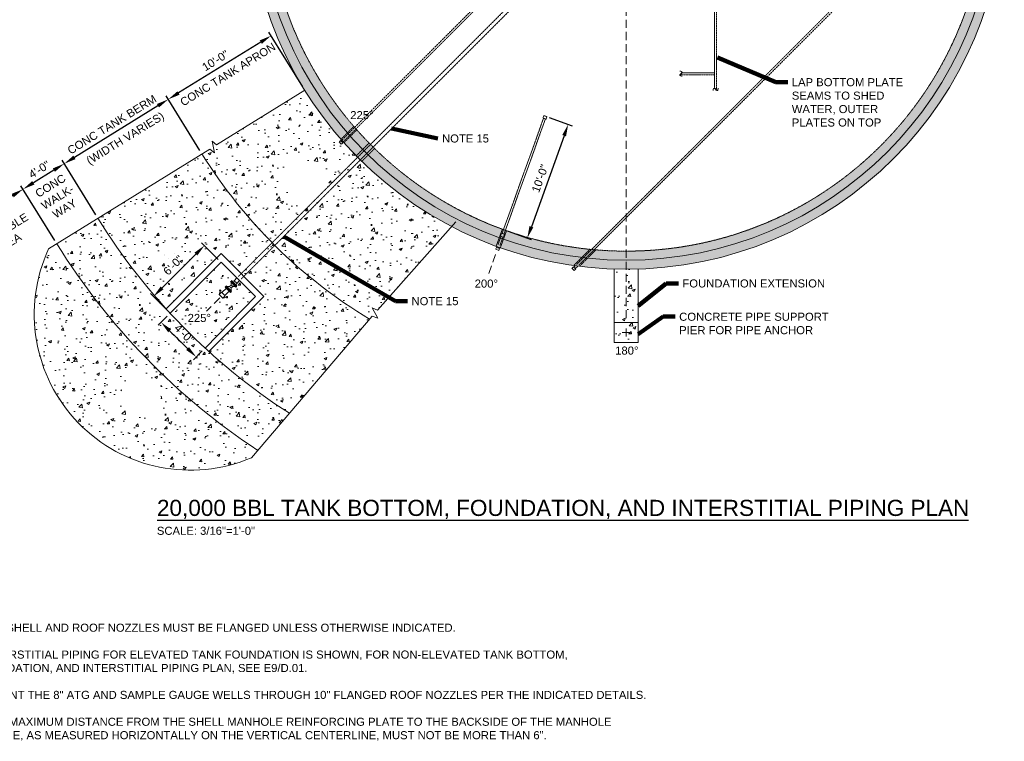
# Model space of a CAD drawing. Header units: inches. Extents: x -731 to 1156, y -698 to 590.
# Tile 2 of 3: x 134 to 1111, y -663 to 54. Entities that reach past the tile are written whole.
import ezdxf

# ---------------------------------------------------------------- set-up
doc = ezdxf.new("R2010")
doc.units = ezdxf.units.IN
doc.header["$MEASUREMENT"] = 0
for name, pattern in [('( Dashed )', [9, 6, -3]), ('DASHED', [0.23622, 0.15748, -0.07874]), ('HIDDEN', [0.19685, 0.15748, -0.03937])]:
    doc.linetypes.add(name, pattern=pattern)
doc.layers.get('DefPoints').update_dxf_attribs({"lineweight": 0})
for name, color, linetype, lineweight in [('G-ANNO-DIMS', 2, 'Continuous', 0), ('G-ANNO-MASK', 1, 'Continuous', 0), ('G-ANNO-NOTE', 4, 'Continuous', 30), ('G-ANNO-PATT', 250, 'Continuous', 0), ('G-ANNO-TEXT', 2, 'Continuous', 30), ('G-GRID-COOR', 2, 'Continuous', 13), ('M-DETL-LGHT', 3, 'Continuous', 0), ('M-DETL-MEDM', 5, 'Continuous', 0), ('M-DETL-MLGT', 2, 'Continuous', 0), ('M-PIPE-VALV', 3, 'Continuous', 0)]:
    doc.layers.add(name, color=color, linetype=linetype, lineweight=lineweight)
doc.layers.add('G-ANNO-NPLT', color=2, linetype='Continuous', lineweight=0, plot=False)
doc.styles.add("AEC_AC_49Text-LeftTop_3-16_1'", font='arial.ttf', dxfattribs={"height": 8})
doc.styles.add("AEC_AC_51Text-LeftTop_3-32_1'", font='arial.ttf', dxfattribs={"height": 16})
doc.styles.add('ROMANS', font='romans.shx', dxfattribs={"width": 0.8, "height": 0.125})
doc.styles.get("Standard").update_dxf_attribs({"font": 'txt.shx'})
doc.dimstyles.new("AEC_AC_10_Arch-Dims_3-16_1'", dxfattribs={"dimtxt": 8, "dimasz": 12, "dimexe": 4, "dimexo": 4, "dimgap": 4, "dimtad": 1, "dimdec": 4, "dimzin": 15, "dimdsep": 46, "dimlunit": 4, "dimtxsty": "AEC_AC_49Text-LeftTop_3-16_1'", "dimcen": 0.09, "dimclrd": 256, "dimclre": 256, "dimazin": 2, "dimtfac": 0.7, "dimtdec": 4, "dimtix": 1, "dimtmove": 1, "dimatfit": 3, "dimfxl": 1, "dimfrac": 1, "dimtolj": 1, "dimtzin": 15, "dimlwd": 30, "dimlwe": 30, "dimarcsym": 0})
doc.dimstyles.new("AEC_AC_49_Notes_3-16_1'", dxfattribs={"dimtxt": 8, "dimasz": 12, "dimexe": 4, "dimexo": 4, "dimgap": 4, "dimtad": 1, "dimjust": 1, "dimdec": 3, "dimzin": 15, "dimdsep": 46, "dimlunit": 5, "dimtxsty": "AEC_AC_49Text-LeftTop_3-16_1'", "dimcen": 0.09, "dimclrd": 256, "dimclre": 256, "dimazin": 2, "dimtfac": 0.7, "dimtdec": 3, "dimtmove": 1, "dimatfit": 1, "dimfxl": 1, "dimfrac": 1, "dimtolj": 1, "dimtzin": 15, "dimlwd": 30, "dimlwe": 30, "dimarcsym": 0})
doc.dimstyles.get("Standard").update_dxf_attribs({"dimtxt": 0.18, "dimasz": 0.18, "dimexe": 0.18, "dimexo": 0.0625, "dimgap": 0.09, "dimtad": 0, "dimtih": 1, "dimtoh": 1, "dimdec": 4, "dimzin": 0, "dimdsep": 46, "dimtxsty": 'Standard', "dimcen": 0.09, "dimadec": 0, "dimazin": 0, "dimtfac": 1, "dimtdec": 4, "dimtofl": 0, "dimtmove": 0, "dimatfit": 3, "dimfxl": 1, "dimtolj": 1, "dimtzin": 0, "dimarcsym": 0})

# ---------------------------------------------------------------- blocks, each defined once
blk = doc.blocks.new('WNF 4')
for p, q in [((0, -4.5), (0, 4.5)), ((0, 4.5), (0, -4.5)), ((0, 4.5), (0.9, 4.5)), ((0.9, -4.5), (0.9, 4.5)), ((3, 2.2), (0.9, 2.9)), ((3, 2.2), (3, -2.2)), ((0, -4.5), (0.9, -4.5)), ((3, -2.2), (0.9, -2.9))]:
    blk.add_line(p, q)
blk = doc.blocks.new('BLND FLNG 4')
for p, q in [((0.9375, 4.5), (0, 4.5)), ((0, 4.5), (0, -4.5)), ((0.9375, 4.5), (0.9375, -4.5)), ((0.9375, -4.5), (0, -4.5))]:
    blk.add_line(p, q)
blk = doc.blocks.new('BALL 4')
for p, q in [((-8.1, 3.6), (-5.6, 1.1)), ((-3.4, 1.1), (-0.9, 3.6)), ((-8.1, -3.6), (-5.6, -1.1)), ((-3.4, -1.1), (-0.9, -3.6))]:
    blk.add_line(p, q)
blk.add_circle((-4.5, 0), 1.5)
for p in [(-9, 0), (-0.9, 0)]:
    blk.add_blockref('BLND FLNG 4', p)
blk = doc.blocks.new('*D34')
at = {"layer": 'DefPoints', "color": 0, "transparency": 16777216}
for p in [(317.16, -170.52), (333.71, -187.07), (283.13, -237.65)]:
    blk.add_point(p, dxfattribs=at)
at = {"layer": 'G-ANNO-DIMS', "lineweight": 30, "transparency": 16777216}
for p, q in [((330.88, -184.24), (314.33, -167.7)), ((280.3, -234.82), (263.75, -218.28))]:
    blk.add_line(p, q, dxfattribs=at)
at = {"layer": 'G-ANNO-DIMS', "color": 0, "lineweight": -2, "transparency": 16777216}
blk.add_line((275.07, -212.62), (308.68, -179.01), dxfattribs=at)
at = {"layer": 'G-ANNO-DIMS', "color": 0, "transparency": 16777216}
for points in [[(307.26, -177.59), (310.09, -180.42), (317.16, -170.52)], [(273.65, -211.21), (276.48, -214.03), (266.58, -221.11)]]:
    blk.add_solid(points, dxfattribs=at)
at = {"layer": 'G-ANNO-DIMS', "color": 0, "lineweight": 30, "transparency": 16777216, "insert": (286.16, -190.1), "char_height": 8, "attachment_point": 5, "rotation": 45, "style": "AEC_AC_49Text-LeftTop_3-16_1'"}
blk.add_mtext('\\A1;6\'-0"', dxfattribs=at)
blk = doc.blocks.new('*D38')
at = {"layer": 'DefPoints', "color": 0, "transparency": 16777216}
for p in [(416.75, -16.42), (281.22, -25.46), (314.71, -79.57, 0)]:
    blk.add_point(p, dxfattribs=at)
at = {"layer": 'G-ANNO-DIMS', "lineweight": 30, "transparency": 16777216}
for p, q in [((414.64, -13.02), (381.15, 41.09)), ((373.05, 31.38), (291.42, -19.14)), ((312.6, -76.17), (279.11, -22.06))]:
    blk.add_line(p, q, dxfattribs=at)
at = {"layer": 'G-ANNO-DIMS', "transparency": 16777216}
for points in [[(372, 33.08), (374.1, 29.68), (383.26, 37.69)], [(290.37, -17.44), (292.47, -20.84), (281.22, -25.46)]]:
    blk.add_solid(points, dxfattribs=at)
at = {"layer": 'G-ANNO-DIMS', "color": 0, "lineweight": 30, "transparency": 16777216, "insert": (327.98, 12.99), "char_height": 8, "attachment_point": 5, "rotation": 31.75249, "style": "AEC_AC_49Text-LeftTop_3-16_1'"}
blk.add_mtext('\\A1;10\'-0"', dxfattribs=at)
blk = doc.blocks.new('*D35')
at = {"layer": 'DefPoints', "color": 0, "transparency": 16777216}
for p in [(314.71, -79.57), (177.97, -89.35), (211.49, -143.51)]:
    blk.add_point(p, dxfattribs=at)
at = {"layer": 'G-ANNO-DIMS', "lineweight": 30, "transparency": 16777216}
for p, q in [((312.6, -76.17), (279.11, -22.06)), ((271.01, -31.77), (188.18, -83.04)), ((209.38, -140.11), (175.87, -85.95))]:
    blk.add_line(p, q, dxfattribs=at)
at = {"layer": 'G-ANNO-DIMS', "transparency": 16777216}
for points in [[(269.96, -30.07), (272.07, -33.47), (281.22, -25.46)], [(187.12, -81.34), (189.23, -84.74), (177.97, -89.35)]]:
    blk.add_solid(points, dxfattribs=at)
at = {"layer": 'G-ANNO-DIMS', "color": 0, "lineweight": 30, "transparency": 16777216, "insert": (225.31, -50.49), "char_height": 8, "attachment_point": 5, "rotation": 31.75249, "style": "AEC_AC_49Text-LeftTop_3-16_1'"}
blk.add_mtext('\\A1;CONC TANK BERM', dxfattribs=at)
blk = doc.blocks.new('*D36')
at = {"layer": 'DefPoints', "color": 0, "transparency": 16777216}
for p in [(137.17, -114.61), (211.49, -143.51), (170.7, -168.78)]:
    blk.add_point(p, dxfattribs=at)
at = {"layer": 'G-ANNO-DIMS', "lineweight": 30, "transparency": 16777216}
for p, q in [((209.38, -140.11), (175.87, -85.95)), ((167.77, -95.67), (147.37, -108.29)), ((168.59, -165.38), (135.07, -111.2))]:
    blk.add_line(p, q, dxfattribs=at)
at = {"layer": 'G-ANNO-DIMS', "transparency": 16777216}
for points in [[(166.72, -93.97), (168.82, -97.37), (177.97, -89.35)], [(146.32, -106.59), (148.43, -109.99), (137.17, -114.61)]]:
    blk.add_solid(points, dxfattribs=at)
at = {"layer": 'G-ANNO-DIMS', "color": 0, "lineweight": 30, "transparency": 16777216, "insert": (153.32, -95.11), "char_height": 8, "attachment_point": 5, "rotation": 31.75249, "style": "AEC_AC_49Text-LeftTop_3-16_1'"}
blk.add_mtext('\\A1;4\'-0"', dxfattribs=at)
blk = doc.blocks.new('*D37')
at = {"layer": 'DefPoints', "color": 0, "transparency": 16777216}
for p in [(64.12, -159.82), (170.7, -168.78), (97.64, -213.99, 0)]:
    blk.add_point(p, dxfattribs=at)
at = {"layer": 'G-ANNO-DIMS', "lineweight": 30, "transparency": 16777216}
for p, q in [((168.59, -165.38), (135.07, -111.2)), ((126.97, -120.92), (74.32, -153.5)), ((95.54, -210.59), (62.01, -156.41))]:
    blk.add_line(p, q, dxfattribs=at)
at = {"layer": 'G-ANNO-DIMS', "transparency": 16777216}
for points in [[(125.91, -119.22), (128.02, -122.62), (137.17, -114.61)], [(73.27, -151.8), (75.38, -155.2), (64.12, -159.82)]]:
    blk.add_solid(points, dxfattribs=at)
at = {"layer": 'G-ANNO-DIMS', "color": 0, "lineweight": 30, "transparency": 16777216, "insert": (96.39, -130.34), "char_height": 8, "attachment_point": 5, "rotation": 31.75249, "style": "AEC_AC_49Text-LeftTop_3-16_1'"}
blk.add_mtext('\\A1;10\'-0"', dxfattribs=at)
blk = doc.blocks.new('*D41')
at = {"layer": 'DefPoints', "color": 0, "linetype": 'Continuous', "transparency": 16777216}
for p in [(655.41, -42.1), (614.79, -155.02), (637.45, -163.17)]:
    blk.add_point(p, dxfattribs=at)
at = {"layer": 'G-ANNO-DIMS', "linetype": 'Continuous', "lineweight": 30, "transparency": 16777216}
for p, q in [((659.17, -43.45), (681.83, -51.6)), ((674, -61.54), (641.51, -151.87)), ((618.55, -156.37), (641.21, -164.52))]:
    blk.add_line(p, q, dxfattribs=at)
at = {"layer": 'G-ANNO-DIMS', "linetype": 'Continuous', "transparency": 16777216}
for points in [[(672.12, -60.87), (675.88, -62.22), (678.06, -50.25)], [(639.63, -151.2), (643.39, -152.55), (637.45, -163.17)]]:
    blk.add_solid(points, dxfattribs=at)
at = {"layer": 'G-ANNO-DIMS', "color": 0, "linetype": 'Continuous', "lineweight": 30, "transparency": 16777216, "insert": (650.15, -103.97), "char_height": 8, "attachment_point": 5, "rotation": 70.21576, "style": "AEC_AC_49Text-LeftTop_3-16_1'"}
blk.add_mtext('\\A1;10\'-0"', dxfattribs=at)
blk = doc.blocks.new('*D45')
at = {"layer": 'DefPoints', "color": 0, "transparency": 16777216}
for p in [(333.71, -187.07, 0), (367.65, -221.01, 0), (283.08, -237.7, 0), (285.68, -258.26), (317.73, -272.3, 0)]:
    blk.add_point(p, dxfattribs=at)
at = {"layer": 'G-ANNO-DIMS', "lineweight": 30, "transparency": 16777216}
for p, q in [((280.25, -240.53), (271.24, -249.54)), ((314.94, -275.16), (306.26, -284.09))]:
    blk.add_line(p, q, dxfattribs=at)
at = {"layer": 'G-ANNO-DIMS', "color": 0, "lineweight": -2, "transparency": 16777216}
blk.add_arc((2831.86, 2311.08), 3617.26, 225.19007, 225.58833, dxfattribs=at)
at = {"layer": 'G-ANNO-DIMS', "color": 0, "transparency": 16777216}
for points in [[(281.15, -256.6), (283.98, -253.76), (274.07, -246.71)], [(301.86, -271.41), (299.07, -274.27), (309.05, -281.22)]]:
    blk.add_solid(points, dxfattribs=at)
at = {"layer": 'G-ANNO-DIMS', "color": 0, "lineweight": 30, "transparency": 16777216, "insert": (297.18, -258.27), "char_height": 8, "attachment_point": 5, "rotation": 315.3892, "style": "AEC_AC_49Text-LeftTop_3-16_1'"}
blk.add_mtext('\\A1;4\'-0"', dxfattribs=at)

msp = doc.modelspace()

# ---------------------------------------------------------------- hatches: boundary and pattern name
at = {"layer": 'G-ANNO-PATT', "lineweight": 13}
h = msp.add_hatch(dxfattribs=at)
h.set_pattern_fill('AR-CONC', color=256, style=0, pattern_type=2)
h.set_pattern_definition([(50, (396.054, 41.105), (28.6904, -2.5101), [3, -33]), (355, (396.054, 41.105), (-5.5501, 30.0877), [2.4, -26.4]), (100.4514, (398.445, 40.896), (23.14035, 27.5776), [2.5496, -28.0457]), (46.184, (396.054, 49.105), (42.6897, -6.6208), [4.5, -49.5]), (96.6356, (399.61, 48.553), (37.3865, 38.9647), [3.8244, -42.0685]), (351.184, (396.054, 49.105), (37.3865, 38.9647), [3.6, -39.6]), (21, (400.054, 47.105), (23.8763, -16.10476), [3, -33]), (326, (400.054, 47.105), (9.7326, 29.006), [2.4, -26.4]), (71.4514, (402.044, 45.763), (33.6089, 12.90125), [2.5496, -28.0457]), (37.5, (396.054, 41.105), (0.4864, 13.31575), [0, -26.08, 0, -26.8, 0, -26.5]), (7.5, (396.054, 41.105), (10.52278, 15.77647), [0, -15.28, 0, -25.48, 0, -10.1]), (327.5, (387.134, 41.105), (21.3529, -0.9022), [0, -10, 0, -31.2, 0, -41.4]), (317.5, (383.134, 41.105), (23.32745, 4.0042), [0, -13, 0, -20.72, 0, -29.4])])
edge = h.paths.add_edge_path()
edge.add_arc((735.62646, 180.91082), 375, 0, 360)
edge = h.paths.add_edge_path(flags=16)
edge.add_arc((735.62646, 180.91082), 357, 0, 360)
h = msp.add_hatch(dxfattribs=at)
h.set_pattern_fill('AR-CONC', color=256, style=0, pattern_type=2)
h.set_pattern_definition([(50, (388.593, -133.556), (28.6904, -2.51), [3, -33]), (355, (388.593, -133.556), (-5.55, 30.0877), [2.4, -26.4]), (100.451, (390.983, -133.766), (23.1404, 27.5776), [2.5496, -28.0457]), (46.184, (388.593, -125.556), (42.69, -6.621), [4.5, -49.5]), (96.636, (392.15, -126.11), (37.386, 38.965), [3.824, -42.069]), (351.184, (388.593, -125.556), (37.386, 38.965), [3.6, -39.6]), (21, (392.593, -127.556), (23.8763, -16.1048), [3, -33]), (326, (392.593, -127.556), (9.7326, 29.006), [2.4, -26.4]), (71.451, (394.582, -128.898), (33.609, 12.901), [2.5496, -28.0457]), (37.5, (388.593, -133.556), (0.4864, 13.31575), [0, -26.08, 0, -26.8, 0, -26.5]), (7.5, (388.593, -133.556), (10.5228, 15.7765), [0, -15.28, 0, -25.48, 0, -10.1]), (327.5, (379.673, -133.556), (21.3529, -0.9022), [0, -10, 0, -31.2, 0, -41.4]), (317.5, (375.673, -133.556), (23.3274, 4.0042), [0, -13, 0, -20.72, 0, -29.4])])
h.paths.add_polyline_path([(416.74648, -16.42281), (329.25576, -70.565), (324.66349, -66.94483), (327.04525, -78.39495), (322.45299, -74.77478), (314.70695, -79.5729, 0.065389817), (396.24701, -179.4315), (481.43849, -94.7946, -0.068062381)])
h.paths.add_polyline_path([(399.47125, -107.33663), (399.47121, -107.33663), (399.47125, -107.31554), (399.4713, -107.29241), (399.51553, -87.29246), (439.51543, -87.3809), (433.63846, -93.21961, -0.198451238), (439.47125, -107.33663), (439.47124, -107.35772, -0.999472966)], flags=16)
h = msp.add_hatch(dxfattribs=at)
h.set_pattern_fill('AR-CONC', color=256, style=0, pattern_type=2)
h.set_pattern_definition([(50, (298.335, -163.026), (28.6904, -2.51), [3, -33]), (355, (298.335, -163.026), (-5.55, 30.0877), [2.4, -26.4]), (100.451, (300.726, -163.235), (23.1404, 27.5776), [2.5496, -28.0457]), (46.184, (298.335, -155.026), (42.6897, -6.621), [4.5, -49.5]), (96.636, (301.892, -155.578), (37.3865, 38.965), [3.8244, -42.0685]), (351.184, (298.335, -155.026), (37.3865, 38.965), [3.6, -39.6]), (21, (302.335, -157.026), (23.8763, -16.1048), [3, -33]), (326, (302.335, -157.026), (9.7326, 29.006), [2.4, -26.4]), (71.451, (304.325, -158.368), (33.609, 12.9012), [2.5496, -28.0457]), (37.5, (298.335, -163.026), (0.4864, 13.31575), [0, -26.08, 0, -26.8, 0, -26.5]), (7.5, (298.335, -163.026), (10.5228, 15.7765), [0, -15.28, 0, -25.48, 0, -10.1]), (327.5, (289.415, -163.026), (21.3529, -0.9022), [0, -10, 0, -31.2, 0, -41.4]), (317.5, (285.415, -163.026), (23.3274, 4.0042), [0, -13, 0, -20.72, 0, -29.4])])
h.paths.add_polyline_path([(401.36961, -336.99065), (481.04536, -243.60475, -0.119676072), (314.70695, -79.5729), (211.48721, -143.51029, 0.045837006), (279.01876, -233.27047), (333.70661, -178.58262), (376.13302, -221.00903), (321.44955, -275.6925, 0.041083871)])
h = msp.add_hatch(dxfattribs=at)
h.set_pattern_fill('AR-CONC', color=256, style=0, pattern_type=2)
h.set_pattern_definition([(50, (482.463, -164.09), (28.6904, -2.51), [3, -33]), (355, (482.463, -164.09), (-5.55, 30.088), [2.4, -26.4]), (100.451, (484.854, -164.3), (23.1404, 27.5776), [2.5496, -28.0457]), (46.184, (482.463, -156.09), (42.69, -6.621), [4.5, -49.5]), (96.636, (486.02, -156.64), (37.386, 38.965), [3.824, -42.069]), (351.184, (482.463, -156.09), (37.386, 38.965), [3.6, -39.6]), (21, (486.463, -158.09), (23.8763, -16.1048), [3, -33]), (326, (486.463, -158.09), (9.7326, 29.006), [2.4, -26.4]), (71.451, (488.453, -159.432), (33.609, 12.901), [2.5496, -28.0457]), (37.5, (482.463, -164.09), (0.4864, 13.31575), [0, -26.08, 0, -26.8, 0, -26.5]), (7.5, (482.463, -164.09), (10.5228, 15.7765), [0, -15.28, 0, -25.48, 0, -10.1]), (327.5, (473.543, -164.09), (21.3529, -0.9022), [0, -10, 0, -31.2, 0, -41.4]), (317.5, (469.543, -164.09), (23.3274, 4.0042), [0, -13, 0, -20.72, 0, -29.4])])
h.paths.add_polyline_path([(562.54401, -151.75638, -0.066364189), (481.43849, -94.7946), (396.24701, -179.4315, 0.053864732), (481.04536, -243.60475), (483.6586, -240.54184), (489.09478, -242.69647), (483.53601, -232.40676), (488.97219, -234.56139)])
h = msp.add_hatch(dxfattribs=at)
h.set_pattern_fill('AR-CONC', color=256, style=0, pattern_type=2)
h.set_pattern_definition([(50, (252.553, -243.523), (28.6904, -2.51), [3, -33]), (355, (252.553, -243.523), (-5.55, 30.0877), [2.4, -26.4]), (100.451, (254.944, -243.732), (23.1404, 27.5776), [2.5496, -28.0457]), (46.184, (252.553, -235.523), (42.6897, -6.621), [4.5, -49.5]), (96.636, (256.11, -236.075), (37.3865, 38.965), [3.8244, -42.0685]), (351.184, (252.553, -235.523), (37.386, 38.965), [3.6, -39.6]), (21, (256.553, -237.523), (23.8763, -16.1048), [3, -33]), (326, (256.553, -237.523), (9.7326, 29.006), [2.4, -26.4]), (71.451, (258.543, -238.865), (33.609, 12.9012), [2.5496, -28.0457]), (37.5, (252.553, -243.523), (0.4864, 13.31575), [0, -26.08, 0, -26.8, 0, -26.5]), (7.5, (252.553, -243.523), (10.5228, 15.7765), [0, -15.28, 0, -25.48, 0, -10.1]), (327.5, (243.633, -243.523), (21.3529, -0.9022), [0, -10, 0, -31.2, 0, -41.4]), (317.5, (239.633, -243.523), (23.3274, 4.0042), [0, -13, 0, -20.72, 0, -29.4])])
h.paths.add_polyline_path([(211.48721, -143.51029), (170.69624, -168.77743, 0.108855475), (369.95687, -373.80872), (401.36961, -336.99065, -0.111770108)])
h = msp.add_hatch(dxfattribs=at)
h.set_pattern_fill('AR-CONC', color=256, style=0, pattern_type=2)
h.set_pattern_definition([(50, (277.877, -352.378), (28.6904, -2.51), [3, -33]), (355, (277.877, -352.378), (-5.55, 30.0877), [2.4, -26.4]), (100.451, (280.267, -352.587), (23.1404, 27.5776), [2.5496, -28.0457]), (46.184, (277.877, -344.378), (42.6897, -6.621), [4.5, -49.5]), (96.636, (281.434, -344.93), (37.3865, 38.965), [3.8244, -42.0685]), (351.184, (277.877, -344.38), (37.3865, 38.965), [3.6, -39.6]), (21, (281.877, -346.378), (23.8763, -16.1048), [3, -33]), (326, (281.877, -346.378), (9.7326, 29.006), [2.4, -26.4]), (71.451, (283.866, -347.72), (33.609, 12.9012), [2.5496, -28.0457]), (37.5, (277.877, -352.378), (0.4864, 13.31575), [0, -26.08, 0, -26.8, 0, -26.5]), (7.5, (277.877, -352.378), (10.5228, 15.7765), [0, -15.28, 0, -25.48, 0, -10.1]), (327.5, (268.957, -352.378), (21.3529, -0.9022), [0, -10, 0, -31.2, 0, -41.4]), (317.5, (264.957, -352.378), (23.3274, 4.0042), [0, -13, 0, -20.72, 0, -29.4])])
h.paths.add_polyline_path([(170.69624, -168.77743), (162.5553, -173.82017, 0.686173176), (363.69982, -381.14244), (369.95687, -373.80872, -0.108855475)])
h.paths.add_polyline_path([(233.85054, -320.90099), (233.85049, -320.90099), (233.85053, -320.87991), (233.85059, -320.85677, -1808.836787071)], flags=16)
h = msp.add_hatch(dxfattribs=at)
h.set_pattern_fill('AR-CONC', color=256, style=0, pattern_type=2)
h.set_pattern_definition([(50, (298.728, -234.872), (28.6904, -2.51), [3, -33]), (355, (298.728, -234.872), (-5.55, 30.088), [2.4, -26.4]), (100.45, (301.12, -235.08), (23.14, 27.578), [2.5496, -28.046]), (46.184, (298.728, -226.872), (42.69, -6.621), [4.5, -49.5]), (96.636, (302.285, -227.424), (37.386, 38.965), [3.824, -42.069]), (351.184, (298.73, -226.87), (37.386, 38.965), [3.6, -39.6]), (21, (302.728, -228.872), (23.876, -16.105), [3, -33]), (326, (302.728, -228.872), (9.733, 29.006), [2.4, -26.4]), (71.45, (304.718, -230.214), (33.609, 12.901), [2.55, -28.046]), (37.5, (298.728, -234.872), (0.4864, 13.3158), [0, -26.08, 0, -26.8, 0, -26.5]), (7.5, (298.728, -234.872), (10.5228, 15.7765), [0, -15.28, 0, -25.48, 0, -10.1]), (327.5, (289.808, -234.872), (21.3529, -0.9022), [0, -10, 0, -31.2, 0, -41.4]), (317.5, (285.808, -234.872), (23.3274, 4.0042), [0, -13, 0, -20.72, 0, -29.4])])
h.paths.add_polyline_path([(283.07507, -237.69944, 0.019949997), (317.7347, -272.29704), (367.64774, -221.00903), (352.00299, -205.36428), (349.30926, -208.07139), (348.49132, -209.67687), (349.41947, -210.60841), (348.85473, -211.1572), (348.3152, -211.72257), (347.77895, -211.18437), (344.80581, -211.16501, -0.411471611), (343.5594, -212.40688), (343.56791, -215.38008), (344.10415, -215.91828), (343.55072, -216.4697), (342.99728, -217.02112), (341.67387, -215.69287), (337.35808, -220.03023), (337.83909, -220.50883), (335.44609, -222.91387), (331.67316, -219.15983), (334.06802, -216.75665), (334.55067, -217.23689), (338.87178, -212.90076), (338.88189, -212.89069), (337.70365, -211.70813), (338.25708, -211.15671), (338.81052, -210.60529), (339.3327, -211.12938), (342.30585, -211.14874, -0.411471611), (343.55225, -209.90688), (343.54375, -206.93368), (343.02156, -206.40959), (343.575, -205.85817), (344.12584, -205.29543), (345.05399, -206.22697), (346.65107, -205.42633), (349.35135, -202.71264), (333.70661, -187.0679)])
edge = h.paths.add_edge_path(flags=16)
edge.add_arc((339.37402, -221.77086), 0.72096, 0, 360)
edge = h.paths.add_edge_path(flags=16)
edge.add_arc((332.80094, -215.22563), 0.72096, 0, 360)
h = msp.add_hatch(dxfattribs=at)
h.set_pattern_fill('AR-CONC', color=256, style=0, pattern_type=2)
h.set_pattern_definition([(50, (737.623, -220.854), (28.69, -2.51), [3, -33]), (355, (737.623, -220.854), (-5.55, 30.088), [2.4, -26.4]), (100.45, (740.014, -221.063), (23.14, 27.578), [2.55, -28.046]), (46.18, (737.623, -212.854), (42.69, -6.62), [4.5, -49.5]), (96.64, (741.18, -213.406), (37.386, 38.965), [3.824, -42.069]), (351.18, (737.623, -212.854), (37.386, 38.965), [3.6, -39.6]), (21, (741.623, -214.854), (23.876, -16.105), [3, -33]), (326, (741.623, -214.854), (9.733, 29.006), [2.4, -26.4]), (71.45, (743.612, -216.196), (33.609, 12.901), [2.55, -28.046]), (37.5, (737.623, -220.854), (0.4864, 13.3158), [0, -26.08, 0, -26.8, 0, -26.5]), (7.5, (737.623, -220.854), (10.523, 15.7765), [0, -15.28, 0, -25.48, 0, -10.1]), (327.5, (728.703, -220.854), (21.353, -0.9022), [0, -10, 0, -31.2, 0, -41.4]), (317.5, (724.703, -220.854), (23.327, 4.004), [0, -13, 0, -20.72, 0, -29.4])])
h.paths.add_polyline_path([(747.62547, -193.89717, -0.016002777), (723.62745, -193.89717), (723.62646, -193.92808), (723.62646, -246.92808), (747.62646, -246.92808), (747.62646, -193.92808)])
h = msp.add_hatch(dxfattribs=at)
h.set_pattern_fill('AR-CONC', color=256, style=0, pattern_type=2)
h.set_pattern_definition([(50, (738.432, -258.095), (28.69, -2.51), [3, -33]), (355, (738.432, -258.095), (-5.55, 30.088), [2.4, -26.4]), (100.45, (740.823, -258.305), (23.14, 27.578), [2.55, -28.046]), (46.18, (738.432, -250.095), (42.69, -6.62), [4.5, -49.5]), (96.64, (741.99, -250.647), (37.386, 38.965), [3.824, -42.069]), (351.18, (738.43, -250.095), (37.386, 38.965), [3.6, -39.6]), (21, (742.432, -252.095), (23.876, -16.105), [3, -33]), (326, (742.432, -252.095), (9.733, 29.006), [2.4, -26.4]), (71.45, (744.422, -253.438), (33.61, 12.9), [2.55, -28.046]), (37.5, (738.432, -258.095), (0.4864, 13.316), [0, -26.08, 0, -26.8, 0, -26.5]), (7.5, (738.432, -258.095), (10.523, 15.776), [0, -15.28, 0, -25.48, 0, -10.1]), (327.5, (729.512, -258.095), (21.353, -0.902), [0, -10, 0, -31.2, 0, -41.4]), (317.5, (725.512, -258.095), (23.327, 4.004), [0, -13, 0, -20.72, 0, -29.4])])
h.paths.add_polyline_path([(723.62646, -266.92808), (747.62646, -266.92808), (747.62646, -246.92808), (723.62646, -246.92808)])

# ---------------------------------------------------------------- linework, layer by layer
at = {"layer": 'G-ANNO-MASK', "linetype": 'Continuous', "extrusion": (-1.11011e-05, -6.93589e-06, 1), "elevation": -0.00069, "flags": 128}
msp.add_lwpolyline([(416.74648, -16.42281), (329.25576, -70.565), (324.66349, -66.94483), (327.04525, -78.39495), (322.45299, -74.77478), (162.5553, -173.82017)], dxfattribs=at)
at = {"layer": 'G-ANNO-MASK', "linetype": 'Continuous', "elevation": 0.00394, "flags": 128}
msp.add_lwpolyline([(566.65572, -147.12865), (488.97219, -234.56139), (483.53601, -232.40676), (489.09478, -242.69647), (483.6586, -240.54184), (363.69982, -381.14244)], dxfattribs=at)
at = {"layer": 'G-ANNO-NPLT', "extrusion": (7.7545e-06, 2.69681e-05, 1)}
msp.add_arc((303.09851, -238.7014, -0.00352), 154.79654, 155.21977329, 293.04724946, dxfattribs=at)
at = {"layer": 'G-ANNO-TEXT'}
msp.add_line((270.39077, -443.0862), (1075.18946, -443.0862), dxfattribs=at)
at = {"layer": 'G-GRID-COOR', "linetype": '( Dashed )', "ltscale": 1.333333}
for p, q in [((735.62646, 173.39783, 0.00394), (735.62646, -244.79118, 0.00394)), ((599.21168, -198.27105, 0.00394), (607.27895, -175.85374, 0.00394)), ((332.31747, -222.39986, 0.00394), (319.17437, -235.54296, 0.00394))]:
    msp.add_line(p, q, dxfattribs=at)
at = {"layer": 'G-GRID-COOR', "linetype": 'Continuous', "ltscale": 1.333333}
for p, q in [((735.62646, -260.92808, 0.00394), (735.62646, -252.92808, 0.00394)), ((739.62646, -256.92808, 0.00394), (731.62646, -256.92808, 0.00394))]:
    msp.add_line(p, q, dxfattribs=at)
at = {"layer": 'M-DETL-LGHT'}
for p, q in [((450.70791, -67.75986, 0.00394), (451.32916, -67.1386, 0.00394)), ((450.70791, -67.75986, 0.00394), (452.95221, -70.00412, 0.00394)), ((451.32916, -67.1386, 0.00394), (452.13135, -66.3364, 0.00394)), ((452.13135, -66.3364, 0.00394), (454.37564, -68.58066, 0.00394)), ((452.95221, -70.00412, 0.00394), (453.38362, -69.5727, 0.00394)), ((453.36451, -69.59181, 0.00394), (454.37564, -68.58066, 0.00394)), ((606.1531, -174.29561, 0.00394), (606.35969, -173.72154, 0.00394)), ((609.1395, -175.37031, 0.00394), (606.1531, -174.29561, 0.00394)), ((606.35054, -173.74697, 0.00394), (606.83474, -172.40147, 0.00394)), ((609.82114, -173.47617, 0.00394), (606.83474, -172.40147, 0.00394)), ((607.74035, -171.60889, 0.00394), (607.384, -172.59913, 0.00394)), ((609.1395, -175.37031, 0.00394), (609.43699, -174.54363, 0.00394)), ((609.62227, -172.28593, 0.00394), (609.26586, -173.27635, 0.00394)), ((609.43699, -174.54363, 0.00394), (609.82114, -173.47617, 0.00394)), ((333.70661, -178.58262, 0.00394), (279.01876, -233.27047, 0.00394)), ((376.13302, -221.00903, 0.00394), (333.70661, -178.58262, 0.00394)), ((333.70661, -187.0679, 0.00394), (283.07507, -237.69944, 0.00394)), ((367.64774, -221.00903, 0.00394), (333.70661, -187.0679, 0.00394)), ((681.78784, -193.08993, 0.00394), (682.21926, -192.65852, 0.00394)), ((684.03209, -195.33422, 0.00394), (681.78784, -193.08993, 0.00394)), ((682.20014, -192.67763, 0.00394), (683.2113, -191.6665, 0.00394)), ((685.45555, -193.91079, 0.00394), (683.2113, -191.6665, 0.00394)), ((685.0416, -190.66175, 0.00394), (683.62406, -192.07927, 0.00394)), ((684.03209, -195.33422, 0.00394), (684.65335, -194.71298, 0.00394)), ((684.65335, -194.71298, 0.00394), (685.45555, -193.91079, 0.00394)), ((687.53864, -190.99315, 0.00394), (685.03826, -193.4935, 0.00394)), ((723.62646, -193.92808, 0.00394), (723.62646, -266.92808, 0.00394)), ((747.62646, -193.92808, 0.00394), (747.62646, -266.92808, 0.00394)), ((367.64774, -221.00903, 0.00394), (317.7347, -272.29704, 0.00394)), ((376.13302, -221.00903, 0.00394), (321.44955, -275.6925, 0.00394)), ((723.62646, -246.92808, 0.00394), (747.62646, -246.92808, 0.00394)), ((723.62646, -266.92808, 0.00394), (747.62646, -266.92808, 0.00394))]:
    msp.add_line(p, q, dxfattribs=at)
at = {"layer": 'M-DETL-LGHT', "color": 3, "linetype": 'Continuous'}
for p, q in [((349.35135, -202.71264, 0.00394), (346.65107, -205.42633, 0.00394)), ((338.87178, -212.90076, -0.00054), (334.55053, -217.23703, -0.00054)), ((352.0061, -205.36115, 0.00394), (349.30926, -208.07139, 0.00394)), ((341.67387, -215.69287, 0.00394), (337.35808, -220.03023, -0.00054))]:
    msp.add_line(p, q, dxfattribs=at)
at = {"layer": 'M-DETL-LGHT'}
msp.add_circle((735.62646, 180.91082, 0.00394), 375, dxfattribs=at)
at = {"layer": 'M-DETL-LGHT', "linetype": 'DASHED'}
msp.add_arc((735.62646, 180.91082, 0.00394), 357, 0, 359.99999427, dxfattribs=at)
at = {"layer": 'M-DETL-LGHT'}
for centre, radius, start, end in [((735.62646, 180.91082, 0.00394), 495, 211.75106571, 239.04897159), ((733.78618, 179.16015, 0.00394), 613.93194, 211.7073067, 237.21725199), ((735.62646, 180.91082, 0.00394), 664.4005, 211.75724698, 236.60723899)]:
    msp.add_arc(centre, radius, start, end, dxfattribs=at)
at = {"layer": 'M-DETL-MEDM'}
msp.add_circle((735.62646, 180.91082, 0.00394), 366, dxfattribs=at)
at = {"layer": 'M-DETL-MLGT', "linetype": 'HIDDEN'}
for p, q in [((983.22987, 463.8353, 0.00394), (452.59727, -66.80232, 0.00394)), ((984.64408, 462.42109, 0.00394), (454.0115, -68.21652, 0.00394)), ((1106.06537, 230.35803, 0.00394), (686.41477, -189.2886, 0.00394)), ((1106.496, 227.96024, 0.00394), (688.89115, -189.64065, 0.00394)), ((671.04487, 118.96752, 0.00394), (350.8187, -201.25864, 0.00394)), ((673.68946, 116.32217, 0.00394), (353.41662, -203.96403, 0.00394)), ((823.16908, -1.08918, 0.00394), (788.53156, -1.08918, 0.00394)), ((653.60723, -44.17059, 0.00394), (612.47868, -158.46022, 0.00394)), ((655.50022, -44.81686, 0.00394), (614.36053, -159.13743, 0.00394)), ((653.90485, -41.58789, 0.00394), (653.08409, -43.99199, 0.00394)), ((656.08775, -45.01744, 0.00394), (653.08409, -43.99199, 0.00394)), ((656.90851, -42.61334, 0.00394), (653.90485, -41.58789, 0.00394)), ((656.90851, -42.61334, 0.00394), (656.08775, -45.01744, 0.00394)), ((465.3298, -52.30307, 0.00394), (452.56918, -65.06393, 0.00394)), ((468.29763, -55.6992, 0.00394), (455.54733, -68.44973, 0.00394)), ((480.47078, -68.77814, 0.00394), (467.74214, -81.50678, 0.00394)), ((485.94823, -74.25537, 0.00394), (473.21986, -86.98427, 0.00394)), ((612.66027, -154.24335, 0.00394), (606.56519, -171.18035, 0.00394)), ((616.89459, -155.76669, 0.00394), (610.7995, -172.70371, 0.00394)), ((611.404, -161.44657, 0.00394), (608.43396, -169.69983, 0.00394)), ((613.28582, -162.12387, 0.00394), (610.31581, -170.37705, 0.00394)), ((699.66169, -174.27299, 0.00394), (683.48751, -190.44687, 0.00394)), ((705.48427, -174.81443, 0.00394), (689.10593, -191.19245, 0.00394))]:
    msp.add_line(p, q, dxfattribs=at)
at = {"layer": 'M-DETL-MLGT', "linetype": 'Continuous'}
msp.add_line((823.16908, 0.91082, 0.00394), (790.13236, 0.91082, 0.00394), dxfattribs=at)
at = {"layer": 'M-DETL-MLGT', "linetype": 'Continuous', "elevation": 0.00394, "flags": 128}
msp.add_lwpolyline([(823.16908, 247.17842), (823.16908, -13.72233)], dxfattribs=at)
at = {"layer": 'M-DETL-MLGT', "linetype": 'HIDDEN', "elevation": 0.00394}
msp.add_lwpolyline([(825.16908, 245.56457), (825.16908, -15.33298)], dxfattribs=at)
at = {"layer": 'M-DETL-MLGT', "linetype": 'HIDDEN'}
msp.add_3dface([(614.89961, -159.33142, 0.00394), (613.82489, -162.31789, 0.00394), (610.85681, -161.24962, 0.00394), (611.93148, -158.2633, 0.00394)], dxfattribs=at)
at = {"layer": 'M-PIPE-VALV'}
for p, q in [((334.06802, -216.75665, -0.00054), (331.67316, -219.15983, -0.00054)), ((331.67316, -219.15983, -0.00054), (335.44609, -222.91387, -0.00054)), ((331.67462, -219.15837, -0.00054), (332.60244, -215.91873, -0.00054)), ((334.06802, -216.75665, -0.00054), (337.83909, -220.50883, -0.00054)), ((337.83909, -220.50883, -0.00054), (335.44609, -222.91387, -0.00054)), ((335.44609, -222.91387, -0.00054), (338.68177, -221.9723, -0.00054))]:
    msp.add_line(p, q, dxfattribs=at)
for centre in [(332.80094, -215.22563, -0.00054), (339.37402, -221.77086, -0.00054)]:
    msp.add_circle(centre, 0.72096, dxfattribs=at)

# ---------------------------------------------------------------- block references
at = {"layer": 'M-DETL-LGHT', "color": 3, "linetype": 'Continuous', "xscale": 0.8333363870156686, "yscale": 0.8333363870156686, "zscale": 0.8333363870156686, "rotation": 44.89546358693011}
for name, p in [('WNF 4', (346.21486, -208.50768, 0.00394)), ('BLND FLNG 4', (340.35046, -214.36463, 0.00394)), ('BALL 4', (346.22182, -208.51466, 0.00394))]:
    msp.add_blockref(name, p, dxfattribs=at)

# ---------------------------------------------------------------- texts
at = {"layer": 'G-ANNO-DIMS', "char_height": 8, "rotation": 31.75, "style": "AEC_AC_49Text-LeftTop_3-16_1'"}
for s, insert, attachment_point in [('CONC TANK APRON', (291.98321, -25.84833), 1), ('(WIDTH VARIES)', (198.91979, -83.80866), 1), ('CONC\\PWALK-\\PWAY', (171.32448, -122.537), 5), ('CONC\\PDRIVEABLE\\PAREA', (114.44453, -157.69652), 5)]:
    msp.add_mtext(s, dxfattribs=dict(at, insert=insert, attachment_point=attachment_point))
at = {"layer": 'G-ANNO-MASK', "linetype": 'HIDDEN', "insert": (789.51496, -0.06607, 0.00394), "char_height": 8, "width": 13.1023608, "attachment_point": 5, "rotation": 90, "style": 'ROMANS'}
msp.add_mtext('\\H1x;\\W0.8;~', dxfattribs=at)
at = {"layer": 'G-ANNO-MASK', "linetype": 'HIDDEN', "insert": (824.41935, -14.85519, 0.00394), "char_height": 8, "width": 13.1023608, "attachment_point": 5, "style": 'ROMANS'}
msp.add_mtext('\\H1x;\\W0.8;~', dxfattribs=at)
at = {"layer": 'G-ANNO-NOTE', "char_height": 8, "style": "AEC_AC_49Text-LeftTop_3-16_1'"}
for s, insert, width, attachment_point in [('LAP BOTTOM PLATE SEAMS TO SHED WATER, OUTER PLATES ON TOP', (899.89638, -4.4157), 111.9876929, 1), ('CONCRETE PIPE SUPPORT PIER FOR PIPE ANCHOR', (788.14898, -258.66238, 0.00394), 149.7789043, 7)]:
    msp.add_mtext(s, dxfattribs=dict(at, insert=insert, width=width, attachment_point=attachment_point))
for s, insert, attachment_point in [('225°', (473.37353, -41.1619, 0.00394), 5), ('NOTE 15', (552.8593, -64.33039, 0.00394), 4), ('200%%D', (585.24753, -204.30823), 1), ('FOUNDATION EXTENSION', (791.35484, -208.20483, 0.00394), 4), ('NOTE 15', (522.59136, -225.81241, 0.00394), 4), ('225°', (300.46109, -238.40348), 1), ('180°', (724.64576, -270.79689), 1)]:
    msp.add_mtext(s, dxfattribs=dict(at, insert=insert, attachment_point=attachment_point))
at = {"layer": 'G-ANNO-TEXT', "attachment_point": 1}
for s, insert, char_height, style in [('20,000 BBL TANK BOTTOM, FOUNDATION, AND INTERSTITIAL PIPING PLAN', (270.03712, -422.92926), 16, "AEC_AC_51Text-LeftTop_3-32_1'"), ('SCALE: {\\A1;\\H1x;3/16}"=1\'-0"', (269.95064, -449.65692), 8, "AEC_AC_49Text-LeftTop_3-16_1'")]:
    msp.add_mtext(s, dxfattribs=dict(at, insert=insert, char_height=char_height, style=style))
at = {"layer": 'G-ANNO-TEXT', "insert": (65.64133, -519.17094), "char_height": 8, "width": 685.9643984, "attachment_point": 1, "style": "AEC_AC_49Text-LeftTop_3-16_1'"}
msp.add_mtext('\\P\\P\\pi-24,l24;14. ^IALL SHELL AND ROOF NOZZLES MUST BE FLANGED UNLESS OTHERWISE INDICATED.\\P\\P15. ^IINTERSTITIAL PIPING FOR ELEVATED TANK FOUNDATION IS SHOWN, FOR NON-ELEVATED TANK BOTTOM, FOUNDATION, AND INTERSTITIAL PIPING PLAN, SEE E9/D.01.\\P\\P16. ^IMOUNT THE 8" ATG AND SAMPLE GAUGE WELLS THROUGH 10" FLANGED ROOF NOZZLES PER THE INDICATED DETAILS.\\P\\P17. ^ITHE MAXIMUM DISTANCE FROM THE SHELL MANHOLE REINFORCING PLATE TO THE BACKSIDE OF THE MANHOLE FLANGE, AS MEASURED HORIZONTALLY ON THE VERTICAL CENTERLINE, MUST NOT BE MORE THAN 6".', dxfattribs=at)

# ---------------------------------------------------------------- dimensions: what is measured, and where the dimension line sits
at = {"layer": 'G-ANNO-DIMS', "lineweight": 30}
for base, p1, p2, picture, middle in [((281.2167, -25.45851, 0.00382), (416.74648, -16.42281, 0.00382), (314.70695, -79.5729, 0.00394), '*D38', (327.98195, 12.99109, 0.00382)), ((137.17049, -114.60566, 0.00394), (211.48721, -143.51029, 0.00394), (170.69624, -168.77743, 0.00394), '*D36', (153.31648, -95.10566, 0.00394))]:
    dim = msp.add_linear_dim(base=base, p1=p1, p2=p2, angle=211.75248643, dimstyle="AEC_AC_10_Arch-Dims_3-16_1'", dxfattribs=at)
    dim.commit()
    dim.dimension.update_dxf_attribs({"geometry": picture, "text_midpoint": middle})
for base, p1, p2, text, picture, middle in [((177.97151, -89.35477, 0.00394), (314.70695, -79.5729, 0.00394), (211.48721, -143.51029, 0.00394), 'CONC TANK BERM', '*D35', (225.31087, -50.48568, 0.00394)), ((64.11873, -159.81585, 0.00394), (170.69624, -168.77743, 0.00394), (97.64449, -213.98761, 0.00281), '10\'-0"', '*D37', (96.39009, -130.3362, 0.00394))]:
    dim = msp.add_linear_dim(base=base, p1=p1, p2=p2, angle=211.75248643, text=text, dimstyle="AEC_AC_10_Arch-Dims_3-16_1'", dxfattribs=at)
    dim.commit()
    dim.dimension.update_dxf_attribs({"geometry": picture, "text_midpoint": middle})
at = {"layer": 'G-ANNO-DIMS', "linetype": 'Continuous', "lineweight": 30}
dim = msp.add_linear_dim(base=(637.44561, -163.16656, 0.00394), p1=(655.40668, -42.10062, 0.00394), p2=(614.78941, -155.01686, 0.00394), angle=250.21575782, dimstyle="AEC_AC_10_Arch-Dims_3-16_1'", dxfattribs=at)
dim.commit()
dim.dimension.update_dxf_attribs({"geometry": '*D41', "text_midpoint": (650.14687, -103.97198, 0.00394)})
at = {"layer": 'G-ANNO-DIMS', "lineweight": 30}
dim = msp.add_linear_dim(base=(317.16256, -170.52385, 0.00394), p1=(283.12543, -237.64909, 0.00394), p2=(333.70661, -187.0679, 0.00394), angle=45, text='6\'-0"', dimstyle='Standard', override={"dimtxt": 8, "dimasz": 12, "dimexe": 4, "dimexo": 4, "dimgap": 4, "dimtad": 1, "dimtih": 0, "dimtoh": 0, "dimzin": 15, "dimlunit": 4, "dimtxsty": "AEC_AC_49Text-LeftTop_3-16_1'", "dimclre": 256, "dimtfac": 0.7, "dimtix": 1, "dimtofl": 1, "dimtmove": 1, "dimfrac": 1, "dimtzin": 15, "dimlwe": 30}, dxfattribs=at)
dim.commit()
dim.dimension.update_dxf_attribs({"geometry": '*D34', "text_midpoint": (286.15531, -190.09778, 0.00394)})
dim = msp.add_angular_dim_2l(base=(285.67621, -258.26442), line1=((367.64774, -221.00903, 0.00394), (317.7347, -272.29704, 0.00394)), line2=((333.70661, -187.0679, 0.00394), (283.07507, -237.69944, 0.00394)), text='4\'-0"', dimstyle='Standard', override={"dimtxt": 8, "dimasz": 12, "dimexe": 4, "dimexo": 4, "dimgap": 4, "dimtad": 1, "dimtih": 0, "dimtoh": 0, "dimzin": 15, "dimlunit": 4, "dimtxsty": "AEC_AC_49Text-LeftTop_3-16_1'", "dimclre": 256, "dimtfac": 0.7, "dimtix": 1, "dimtofl": 1, "dimtmove": 1, "dimfrac": 1, "dimtzin": 15, "dimlwe": 30}, dxfattribs=at)
dim.commit()
dim.dimension.update_dxf_attribs({"geometry": '*D45', "text_midpoint": (297.17814, -258.26772)})

# ---------------------------------------------------------------- leaders
at = {"layer": 'G-ANNO-NOTE', "lineweight": 30, "annotation_type": 0, "has_hookline": 1, "hookline_direction": 0}
for points, text_width in [([(826.09155, 16.1473), (883.89638, -8.55289), (895.89638, -8.55289)], 109.12415), ([(502.87033, -54.50408, 0.00394), (548.8593, -64.33039, 0.00394)], 45.2824), ([(395.87122, -161.50766, 0.00394), (506.59136, -225.81241, 0.00394), (518.59136, -225.81241, 0.00394)], 45.2824), ([(747.62646, -230.42808, 0.00394), (775.35484, -208.20483, 0.00394), (787.35484, -208.20483, 0.00394)], 139.73806), ([(747.62646, -258.36403, 0.00394), (772.14898, -241.05161, 0.00394), (784.14898, -241.05161, 0.00394)], 147.63438)]:
    msp.add_leader(points, dimstyle="AEC_AC_49_Notes_3-16_1'", override={"dimtad": 0, "dimclrd": 0, "dimlwd": 65534}, dxfattribs=dict(at, text_width=text_width))

doc.saveas('drawing.dxf')
